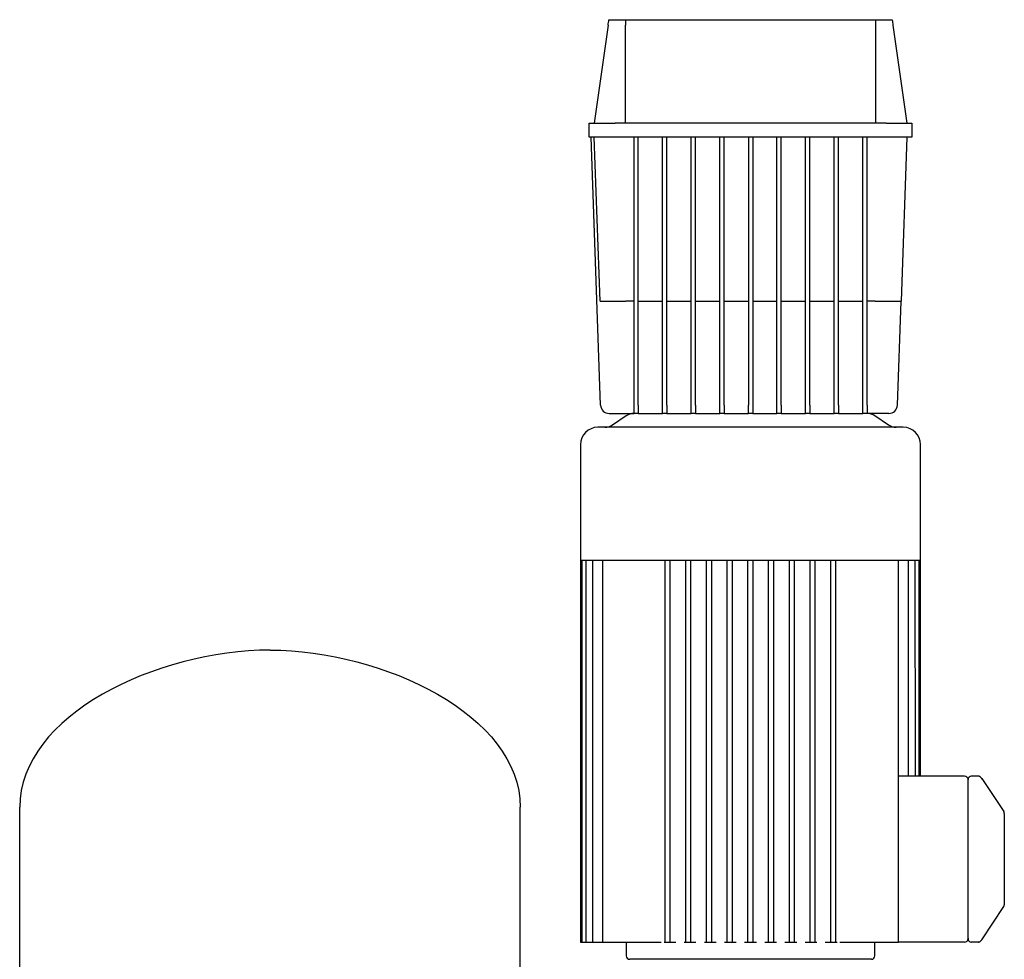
# Model space of a CAD drawing. Header units: millimetres. Extents: x 10 to 1752, y 10 to 1231.
# Tile 6 of 6: x 1017 to 1587, y 687 to 1231. Entities that reach past the tile are written whole.
import ezdxf

# ---------------------------------------------------------------- set-up
doc = ezdxf.new("R2010")
doc.units = ezdxf.units.MM

msp = doc.modelspace()

# ---------------------------------------------------------------- linework, layer by layer
at = {"color": 7, "linetype": 'Continuous', "lineweight": 25}
for p, q in [((1357.77, 1228.29), (1349.77, 1171.37)), ((1358.21, 1231.37), (1367.76, 1231.37)), ((1367.76, 1231.37), (1512.78, 1231.37)), ((1367.77, 1171.37), (1367.77, 1228.29)), ((1512.77, 1171.37), (1512.77, 1228.29)), ((1512.78, 1231.37), (1522.34, 1231.37)), ((1522.77, 1228.29), (1530.77, 1171.37)), ((1346.77, 1163.37), (1346.77, 1171.37)), ((1346.77, 1171.37), (1361.77, 1171.37)), ((1518.77, 1171.37), (1361.77, 1171.37)), ((1518.77, 1171.37), (1533.77, 1171.37)), ((1533.77, 1171.37), (1533.77, 1163.37)), ((1361.77, 1163.37), (1346.77, 1163.37)), ((1353.44, 1008.19), (1348.02, 1163.37)), ((1353.09, 1068.37), (1349.77, 1163.37)), ((1518.77, 1163.37), (1361.77, 1163.37)), ((1372.77, 1008.19), (1372.77, 1163.37)), ((1375.27, 1008.19), (1375.27, 1163.37)), ((1389.34, 1008.19), (1389.34, 1163.37)), ((1391.84, 1008.19), (1391.84, 1163.37)), ((1405.9, 1008.19), (1405.9, 1163.37)), ((1408.4, 1008.19), (1408.4, 1163.37)), ((1422.46, 1008.19), (1422.46, 1163.37)), ((1424.96, 1008.19), (1424.96, 1163.37)), ((1439.02, 1163.37), (1439.02, 1008.19)), ((1441.52, 1163.37), (1441.52, 1008.19)), ((1455.59, 1008.19), (1455.59, 1163.37)), ((1458.09, 1008.19), (1458.09, 1163.37)), ((1472.15, 1008.19), (1472.15, 1163.37)), ((1474.65, 1008.19), (1474.65, 1163.37)), ((1488.71, 1008.19), (1488.71, 1163.37)), ((1491.21, 1008.19), (1491.21, 1163.37)), ((1505.27, 1008.19), (1505.27, 1163.37)), ((1507.77, 1008.19), (1507.77, 1163.37)), ((1533.77, 1163.37), (1518.77, 1163.37)), ((1530.77, 1163.37), (1527.46, 1068.37)), ((1372.77, 1068.37), (1368.08, 1068.37)), ((1375.27, 1068.37), (1389.34, 1068.37)), ((1391.84, 1068.37), (1405.9, 1068.37)), ((1408.4, 1068.37), (1422.46, 1068.37)), ((1424.96, 1068.37), (1439.02, 1068.37)), ((1441.52, 1068.37), (1455.59, 1068.37)), ((1458.09, 1068.37), (1472.15, 1068.37)), ((1474.65, 1068.37), (1488.71, 1068.37)), ((1491.21, 1068.37), (1505.27, 1068.37)), ((1512.47, 1068.37), (1507.77, 1068.37)), ((1525.36, 1008.19), (1527.46, 1068.37)), ((1372.77, 1003.37), (1372.77, 1008.19)), ((1375.27, 1008.19), (1375.27, 1003.37)), ((1389.34, 1003.37), (1389.34, 1008.19)), ((1391.84, 1008.19), (1391.84, 1003.37)), ((1405.9, 1003.37), (1405.9, 1008.19)), ((1408.4, 1008.19), (1408.4, 1003.37)), ((1422.46, 1003.37), (1422.46, 1008.19)), ((1424.96, 1008.19), (1424.96, 1003.37)), ((1439.02, 1003.37), (1439.02, 1008.19)), ((1441.52, 1008.19), (1441.52, 1003.37)), ((1455.59, 1003.37), (1455.59, 1008.19)), ((1458.09, 1008.19), (1458.09, 1003.37)), ((1472.15, 1003.37), (1472.15, 1008.19)), ((1474.65, 1008.19), (1474.65, 1003.37)), ((1488.71, 1003.37), (1488.71, 1008.19)), ((1491.21, 1008.19), (1491.21, 1003.37)), ((1505.27, 1003.37), (1505.27, 1008.19)), ((1507.77, 1008.19), (1507.77, 1003.37)), ((1358.44, 1003.37), (1372.77, 1003.37)), ((1368.26, 1002.02), (1360.29, 996.71)), ((1375.27, 1003.37), (1372.77, 1003.37)), ((1375.27, 1003.37), (1389.34, 1003.37)), ((1391.84, 1003.37), (1389.34, 1003.37)), ((1391.84, 1003.37), (1405.9, 1003.37)), ((1408.4, 1003.37), (1405.9, 1003.37)), ((1408.4, 1003.37), (1422.46, 1003.37)), ((1424.96, 1003.37), (1422.46, 1003.37)), ((1424.96, 1003.37), (1439.02, 1003.37)), ((1441.52, 1003.37), (1439.02, 1003.37)), ((1441.52, 1003.37), (1455.59, 1003.37)), ((1458.09, 1003.37), (1455.59, 1003.37)), ((1458.09, 1003.37), (1472.15, 1003.37)), ((1474.65, 1003.37), (1472.15, 1003.37)), ((1474.65, 1003.37), (1488.71, 1003.37)), ((1491.21, 1003.37), (1488.71, 1003.37)), ((1491.21, 1003.37), (1505.27, 1003.37)), ((1507.77, 1003.37), (1505.27, 1003.37)), ((1520.36, 1003.37), (1507.77, 1003.37)), ((1520.26, 996.71), (1512.29, 1002.02)), ((1440.27, 995.37), (1351.77, 995.37)), ((1528.77, 995.37), (1440.27, 995.37)), ((1341.77, 985.37), (1341.77, 918.37)), ((1538.77, 918.37), (1538.77, 985.37)), ((1341.77, 918.37), (1341.77, 697.37)), ((1341.77, 918.37), (1342.53, 918.37)), ((1342.53, 918.37), (1342.52, 697.37)), ((1342.53, 918.37), (1344.84, 918.37)), ((1344.84, 918.37), (1344.79, 697.37)), ((1344.84, 918.37), (1348.81, 918.37)), ((1348.7, 918.37), (1348.7, 697.37)), ((1348.81, 918.37), (1354.68, 918.37)), ((1354.48, 918.37), (1354.48, 697.37)), ((1354.68, 918.37), (1391.53, 918.37)), ((1390.77, 697.37), (1390.77, 918.37)), ((1391.53, 918.37), (1403.72, 918.37)), ((1393.77, 697.37), (1393.77, 918.37)), ((1402.77, 697.37), (1402.77, 918.37)), ((1403.72, 918.37), (1415.9, 918.37)), ((1405.77, 697.37), (1405.77, 918.37)), ((1414.77, 697.37), (1414.77, 918.37)), ((1415.9, 918.37), (1428.09, 918.37)), ((1417.77, 697.37), (1417.77, 918.37)), ((1426.77, 697.37), (1426.77, 918.37)), ((1428.09, 918.37), (1440.27, 918.37)), ((1429.77, 697.37), (1429.77, 918.37)), ((1438.77, 697.37), (1438.77, 918.37)), ((1440.27, 918.37), (1452.46, 918.37)), ((1441.77, 697.37), (1441.77, 918.37)), ((1450.77, 697.37), (1450.77, 918.37)), ((1452.46, 918.37), (1464.65, 918.37)), ((1453.77, 697.37), (1453.77, 918.37)), ((1462.77, 697.37), (1462.77, 918.37)), ((1464.65, 918.37), (1476.83, 918.37)), ((1465.77, 697.37), (1465.77, 918.37)), ((1474.77, 697.37), (1474.77, 918.37)), ((1476.83, 918.37), (1489.02, 918.37)), ((1477.77, 697.37), (1477.77, 918.37)), ((1486.77, 697.37), (1486.77, 918.37)), ((1489.02, 918.37), (1525.87, 918.37)), ((1489.77, 697.37), (1489.77, 918.37)), ((1525.87, 918.37), (1531.74, 918.37)), ((1526.07, 785.37), (1526.07, 918.37)), ((1531.74, 918.37), (1535.71, 918.37)), ((1531.85, 793.37), (1531.85, 918.37)), ((1535.76, 793.37), (1535.71, 918.37)), ((1535.71, 918.37), (1538.02, 918.37)), ((1538.03, 793.37), (1538.02, 918.37)), ((1538.02, 918.37), (1538.77, 918.37)), ((1538.77, 793.37), (1538.77, 918.37)), ((1564.27, 793.37), (1526.07, 793.37)), ((1572.2, 793.37), (1568.17, 793.37)), ((1572.2, 793.37), (1572.2, 793.37)), ((1573.72, 792.67), (1573.36, 792.98)), ((1566.27, 785.37), (1566.27, 791.47)), ((1574.35, 791.57), (1574.16, 792.04)), ((1574.16, 792.04), (1586.94, 772.87)), ((1526.07, 697.37), (1526.07, 785.37)), ((1566.27, 705.37), (1566.27, 785.37)), ((1016.92, 540.37), (1016.92, 775.37)), ((1306.92, 540.37), (1306.92, 775.37)), ((1587.27, 768.43), (1587.27, 722.3)), ((1574.16, 698.69), (1586.94, 717.86)), ((1566.27, 703.54), (1566.27, 705.37)), ((1341.77, 697.37), (1342.52, 697.37)), ((1342.52, 697.37), (1344.02, 697.37)), ((1344.02, 697.37), (1344.79, 697.37)), ((1344.79, 697.37), (1346.29, 697.37)), ((1346.29, 697.37), (1348.7, 697.37)), ((1348.7, 697.37), (1350.2, 697.37)), ((1350.2, 697.37), (1354.48, 697.37)), ((1354.48, 697.37), (1355.98, 697.37)), ((1355.98, 697.37), (1387.13, 697.37)), ((1368.27, 697.37), (1368.27, 689.37)), ((1387.13, 697.37), (1388.57, 697.37)), ((1390.17, 697.37), (1390.77, 697.37)), ((1390.77, 697.37), (1392.27, 697.37)), ((1392.27, 697.37), (1393.77, 697.37)), ((1393.77, 697.37), (1396.98, 697.37)), ((1401.84, 697.37), (1402.77, 697.37)), ((1402.77, 697.37), (1404.27, 697.37)), ((1404.27, 697.37), (1405.77, 697.37)), ((1405.77, 697.37), (1408.65, 697.37)), ((1413.52, 697.37), (1414.77, 697.37)), ((1414.77, 697.37), (1416.27, 697.37)), ((1416.27, 697.37), (1417.77, 697.37)), ((1417.77, 697.37), (1420.33, 697.37)), ((1425.19, 697.37), (1426.77, 697.37)), ((1426.77, 697.37), (1428.27, 697.37)), ((1428.27, 697.37), (1429.77, 697.37)), ((1429.77, 697.37), (1432, 697.37)), ((1436.87, 697.37), (1438.77, 697.37)), ((1438.77, 697.37), (1440.27, 697.37)), ((1440.27, 697.37), (1441.77, 697.37)), ((1441.77, 697.37), (1443.68, 697.37)), ((1448.54, 697.37), (1450.77, 697.37)), ((1450.77, 697.37), (1452.27, 697.37)), ((1452.27, 697.37), (1453.77, 697.37)), ((1453.77, 697.37), (1455.36, 697.37)), ((1460.22, 697.37), (1462.77, 697.37)), ((1462.77, 697.37), (1464.27, 697.37)), ((1464.27, 697.37), (1465.77, 697.37)), ((1465.77, 697.37), (1467.03, 697.37)), ((1471.9, 697.37), (1474.77, 697.37)), ((1474.77, 697.37), (1476.27, 697.37)), ((1476.27, 697.37), (1477.77, 697.37)), ((1477.77, 697.37), (1478.71, 697.37)), ((1483.57, 697.37), (1486.77, 697.37)), ((1486.77, 697.37), (1488.27, 697.37)), ((1488.27, 697.37), (1489.77, 697.37)), ((1489.77, 697.37), (1490.38, 697.37)), ((1491.98, 697.37), (1493.41, 697.37)), ((1493.41, 697.37), (1524.57, 697.37)), ((1512.27, 689.37), (1512.27, 697.37)), ((1524.57, 697.37), (1526.07, 697.37)), ((1526.07, 697.37), (1526.07, 697.37)), ((1564.27, 697.37), (1526.07, 697.37)), ((1566.27, 699.27), (1566.27, 699.55)), ((1572.2, 697.37), (1568.17, 697.37)), ((1572.2, 697.37), (1572.3, 697.39)), ((1572.2, 697.37), (1572.21, 697.38)), ((1572.21, 697.38), (1572.3, 697.39)), ((1573.36, 697.75), (1573.72, 698.06)), ((1574.16, 698.69), (1574.36, 699.17)), ((1440.27, 687.37), (1370.27, 687.37)), ((1510.27, 687.37), (1440.27, 687.37))]:
    msp.add_line(p, q, dxfattribs=at)
for centre, radius, start, end in [((1358.44, 1008.37), 5, 182, 270), ((1520.36, 1008.37), 5, 270, 358), ((1372.7, 995.37), 8, 89.4468, 123.6949), ((1507.85, 995.37), 8, 56.3099, 90), ((1351.77, 985.37), 10, 90, 180), ((1355.85, 1003.37), 8, 270, 303.6901), ((1524.7, 1003.37), 8, 236.3099, 270), ((1528.77, 985.37), 10, 0, 90), ((1564.28, 791.37), 2, 2.8659, 90.0717), ((1568.17, 791.47), 1.9, 90, 180), ((1572.2, 791.37), 2, 33.6901, 64.5983), ((1585.27, 771.76), 2, 360, 33.6901), ((1585.27, 718.97), 2, 326.3099, 0), ((1564.27, 699.37), 2, 270, 360), ((1568.17, 699.27), 1.9, 180, 270), ((1572.21, 699.37), 2, 295.3376, 328.2702), ((1370.27, 689.37), 2, 180, 270), ((1510.27, 689.37), 2, 270, 0)]:
    msp.add_arc(centre, radius, start, end, dxfattribs=at)
for points in [[(1357.77, 1228.29), (1357.92, 1229.32), (1358.06, 1230.34), (1358.21, 1231.37)], [(1367.76, 1231.37), (1367.77, 1230.34), (1367.77, 1229.32), (1367.77, 1228.29)], [(1512.77, 1228.29), (1512.77, 1229.32), (1512.78, 1230.34), (1512.78, 1231.37)], [(1522.34, 1231.37), (1522.49, 1230.34), (1522.63, 1229.32), (1522.77, 1228.29)], [(1161.92, 866.37), (1096.41, 866.37), (1016.92, 828.51), (1016.92, 775.37)], [(1161.92, 866.37), (1227.43, 866.37), (1306.92, 828.51), (1306.92, 775.37)], [(1566.27, 699.55), (1566.27, 699.43), (1566.27, 699.37), (1566.27, 699.37)]]:
    msp.add_open_spline(points, degree=3, dxfattribs=at)
for points, knots in [([(1353.09, 1068.37), (1353.09, 1068.37), (1353.17, 1068.37), (1353.51, 1068.37), (1353.78, 1068.37), (1354.51, 1068.37), (1354.97, 1068.37), (1356.09, 1068.37), (1356.75, 1068.37), (1358.21, 1068.37), (1359.02, 1068.37), (1360.73, 1068.37), (1361.64, 1068.37), (1363.49, 1068.37), (1364.42, 1068.37), (1366.28, 1068.37), (1367.2, 1068.37), (1368.08, 1068.37)], [0, 0, 0, 0, 0.125, 0.125, 0.25, 0.25, 0.375, 0.375, 0.5, 0.5, 0.625, 0.625, 0.75, 0.75, 0.875, 0.875, 1, 1, 1, 1]), ([(1512.47, 1068.37), (1513.35, 1068.37), (1514.27, 1068.37), (1516.12, 1068.37), (1517.06, 1068.37), (1518.91, 1068.37), (1519.81, 1068.37), (1521.53, 1068.37), (1522.34, 1068.37), (1523.8, 1068.37), (1524.45, 1068.37), (1525.57, 1068.37), (1526.04, 1068.37), (1526.77, 1068.37), (1527.03, 1068.37), (1527.38, 1068.37), (1527.46, 1068.37), (1527.46, 1068.37)], [0, 0, 0, 0, 0.125, 0.125, 0.25, 0.25, 0.375, 0.375, 0.5, 0.5, 0.625, 0.625, 0.75, 0.75, 0.875, 0.875, 1, 1, 1, 1]), ([(1573.55, 792.85), (1573.44, 792.93), (1573.24, 793.09), (1572.87, 793.26), (1572.49, 793.35), (1572.23, 793.35), (1572.2, 793.37)], [0, 0, 0, 0, 0.252386, 0.506441, 0.757181, 1, 1, 1, 1]), ([(1574.16, 792.04), (1574.06, 792.18), (1573.92, 792.39), (1573.9, 792.43), (1573.87, 792.48)], [0, 0, 0, 0, 0.656038, 1, 1, 1, 1]), ([(1587.27, 771.76), (1587.27, 771.76), (1587.27, 771.69), (1587.27, 771.42), (1587.27, 771.21), (1587.27, 770.67), (1587.27, 770.32), (1587.27, 769.48), (1587.27, 768.99), (1587.27, 768.43)], [0, 0, 0, 0, 0.25, 0.25, 0.5, 0.5, 0.75, 0.75, 1, 1, 1, 1]), ([(1587.27, 722.3), (1587.27, 721.79), (1587.27, 721.33), (1587.27, 720.52), (1587.27, 720.17), (1587.27, 719.6), (1587.27, 719.37), (1587.27, 719.05), (1587.27, 718.97), (1587.27, 718.97)], [0, 0, 0, 0, 0.25, 0.25, 0.5, 0.5, 0.75, 0.75, 1, 1, 1, 1]), ([(1566.27, 699.55), (1566.27, 699.56), (1566.27, 699.59), (1566.27, 699.66), (1566.27, 699.77), (1566.27, 699.92), (1566.27, 700.14), (1566.27, 700.49), (1566.27, 701), (1566.27, 701.61), (1566.27, 702.12), (1566.27, 702.52), (1566.27, 702.86), (1566.27, 703.19), (1566.27, 703.43), (1566.27, 703.54)], [0, 0, 0, 0, 0.026388, 0.064394, 0.113967, 0.175037, 0.247523, 0.347114, 0.500125, 0.644587, 0.75261, 0.814778, 0.877164, 0.938537, 1, 1, 1, 1]), ([(1572.2, 697.37), (1572.23, 697.38), (1572.49, 697.38), (1572.87, 697.48), (1573.24, 697.64), (1573.44, 697.81), (1573.55, 697.89)], [0, 0, 0, 0, 0.2428187, 0.4935592, 0.747614, 1, 1, 1, 1]), ([(1573.91, 698.32), (1573.92, 698.33), (1573.94, 698.37), (1574.08, 698.57), (1574.16, 698.69)], [0, 0, 0, 0, 0.388662, 1, 1, 1, 1])]:
    msp.add_open_spline(points, degree=3, knots=knots, dxfattribs=at)

doc.saveas('drawing.dxf')
